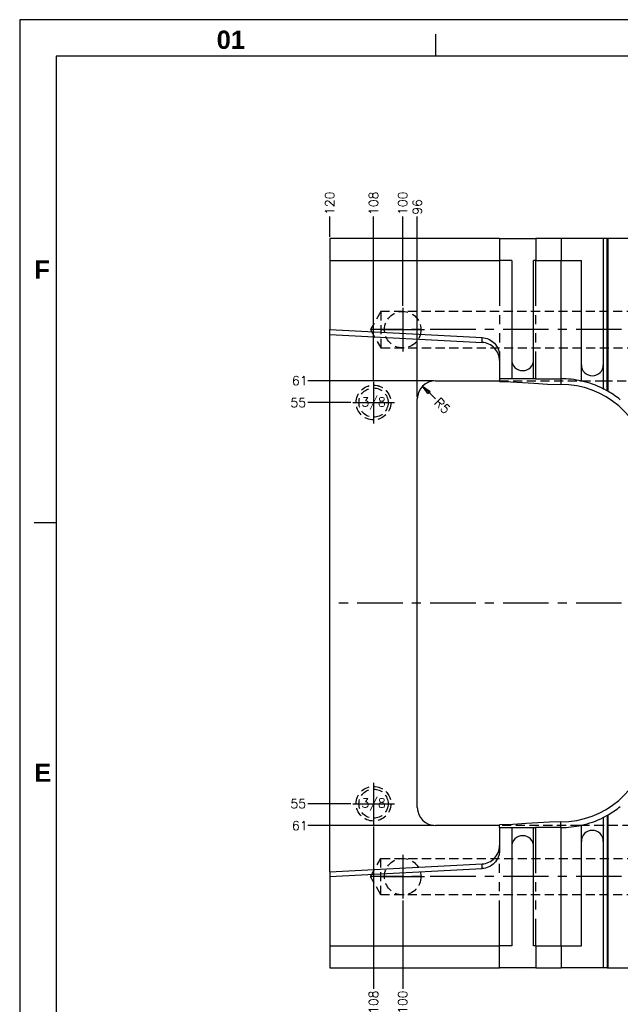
# Model space of a CAD drawing. Extents: x 2651 to 11825, y -3833 to 1075.
# Tile 9 of 256: x 2651 to 2815, y -3283 to -3013. Entities that reach past the tile are written whole.
import ezdxf
from ezdxf.enums import TextEntityAlignment as Align

# ---------------------------------------------------------------- set-up
doc = ezdxf.new("R2010")
doc.units = 0
doc.header["$LTSCALE"] = 10
for name, pattern in [('CENTER', [2, 1.25, -0.25, 0.25, -0.25]), ('HIDDEN', [0.375, 0.25, -0.125]), ('PHANTOM', [2.5, 1.25, -0.25, 0.25, -0.25, 0.25, -0.25])]:
    doc.linetypes.add(name, pattern=pattern)
doc.layers.get('0').update_dxf_attribs({"linetype": 'CONTINUOUS'})
doc.layers.get('Defpoints').update_dxf_attribs({"linetype": 'CONTINUOUS'})
for name, color, linetype in [('BOX', 4, 'CONTINUOUS'), ('CEN', 1, 'CENTER'), ('COOL', 150, 'HIDDEN'), ('DIM', 3, 'CONTINUOUS'), ('HIDDEN', 6, 'HIDDEN'), ('LAYER_100', 7, 'CONTINUOUS'), ('TEXT', 4, 'CONTINUOUS')]:
    doc.layers.add(name, color=color, linetype=linetype)
doc.styles.get("Standard").update_dxf_attribs({"font": 'romans.shx'})
doc.dimstyles.new('1-1', dxfattribs={"dimtxt": 2.5, "dimasz": 2.5, "dimexe": 1, "dimexo": 0.5, "dimtad": 0, "dimrnd": 1.38778e-17, "dimzin": 9, "dimdsep": 46, "dimtxsty": 'Standard', "dimblk": 'CLOSED', "dimcen": 0, "dimclrd": 3, "dimclre": 3, "dimclrt": 3, "dimazin": 2, "dimtfac": 0.75, "dimtofl": 0, "dimtmove": 0, "dimatfit": 3, "dimfxl": 0, "dimtolj": 1, "dimarcsym": 0})

# ---------------------------------------------------------------- blocks, each defined once
blk = doc.blocks.new('*U445', base_point=(743.03, -3725.4))
for radius in [4.76, 4]:
    blk.add_circle((743.03, -3725.4), radius)
at = {"layer": 'CEN'}
for p, q in [((743.03, -3719.68), (743.03, -3731.12)), ((737.31, -3725.4), (748.75, -3725.4))]:
    blk.add_line(p, q, dxfattribs=at)
blk = doc.blocks.new('*U446', base_point=(743.03, -3615.4))
for radius in [4.76, 4]:
    blk.add_circle((743.03, -3615.4), radius)
at = {"layer": 'CEN'}
for p, q in [((743.03, -3609.68), (743.03, -3621.12)), ((737.31, -3615.4), (748.75, -3615.4))]:
    blk.add_line(p, q, dxfattribs=at)
blk = doc.blocks.new('A$C11AD360A')
at = {"layer": 'COOL', "color": 1, "linetype": 'CENTER'}
for p, q in [((0, 100), (0, 25)), ((-100, 81), (-100, 69)), ((100, 81), (100, 69)), ((120, 75), (-108.87, 75)), ((-106, 75), (-94, 75)), ((94, 75), (106, 75)), ((0, -100), (0, -25)), ((-100, -69), (-100, -81)), ((100, -69), (100, -81)), ((120, -75), (-108.87, -75)), ((-106, -75), (-94, -75)), ((94, -75), (106, -75))]:
    blk.add_line(p, q, dxfattribs=at)
at = {"layer": 'COOL'}
for p, q in [((-105.98, 80), (-105.98, 70)), ((-1, 81), (-1, 37)), ((1, 81), (1, 37)), ((1, 37), (-1, 37)), ((-9.5, 30.48), (9.5, 30.48)), ((-9.5, -30.48), (9.5, -30.48)), ((-1, -81), (-1, -37)), ((1, -37), (-1, -37)), ((1, -81), (1, -37)), ((-105.98, -80), (-105.98, -70))]:
    blk.add_line(p, q, dxfattribs=at)
for points in [[(-10.5, 100), (-9.3, 98.8), (9.3, 98.8), (10.5, 100)], [(-10.5, 100), (-9.88, 81), (-9.3, 80.42)], [(-10.5, 100), (9.88, 81), (-9.88, 81), (10.5, 100)], [(10.5, 100), (9.88, 81), (9.3, 80.42)], [(-9.3, 98.8), (-9.3, 79.84), (9.3, 79.84), (9.3, 98.8)], [(120, 81.55), (108, 81.15), (107.55, 80.7)], [(120, 81.55), (108, 68.85), (108, 81.15), (120, 68.45)], [(120, 81.55), (119.15, 80.7), (119.15, 69.3), (120, 68.45)], [(106.41, 80), (-105.98, 80), (-108.87, 75), (-105.98, 70), (106.41, 70)], [(-9.3, 79.84), (-9.5, 80.04), (9.5, 80.04), (9.3, 79.84)], [(-9.5, 80.04), (-9.5, 30.48), (0, 25), (9.5, 30.48), (9.5, 80.04)], [(107.11, 80.7), (106.41, 80), (106.41, 70), (107.11, 69.3)], [(119.15, 80.7), (107.11, 80.7), (107.11, 69.3), (119.15, 69.3)], [(120, 68.45), (108, 68.85), (107.55, 69.3)], [(-9.5, -80.04), (-9.5, -30.48), (0, -25), (9.5, -30.48), (9.5, -80.04)], [(106.41, -80), (-105.98, -80), (-108.87, -75), (-105.98, -70), (106.41, -70)], [(107.11, -80.7), (106.41, -80), (106.41, -70), (107.11, -69.3)], [(119.15, -80.7), (107.11, -80.7), (107.11, -69.3), (119.15, -69.3)], [(120, -68.45), (108, -68.85), (107.55, -69.3)], [(120, -81.55), (108, -68.85), (108, -81.15), (120, -68.45)], [(120, -81.55), (119.15, -80.7), (119.15, -69.3), (120, -68.45)], [(-10.5, -100), (-9.88, -81), (-9.3, -80.42)], [(-10.5, -100), (9.88, -81), (-9.88, -81), (10.5, -100)], [(-9.3, -79.84), (-9.5, -80.04), (9.5, -80.04), (9.3, -79.84)], [(-9.3, -98.8), (-9.3, -79.84), (9.3, -79.84), (9.3, -98.8)], [(10.5, -100), (9.88, -81), (9.3, -80.42)], [(120, -81.55), (108, -81.15), (107.55, -80.7)], [(-10.5, -100), (-9.3, -98.8), (9.3, -98.8), (10.5, -100)]]:
    blk.add_lwpolyline(points, dxfattribs=at)
for centre in [(-100, 75), (100, 75), (-100, -75), (100, -75)]:
    blk.add_circle(centre, 5, dxfattribs=at)
blk = doc.blocks.new('*D550')
at = {"layer": 'Defpoints', "color": 0}
for p in [(2755.68, -3067.36), (2755.68, -3092.36), (2855.68, -3173.36)]:
    blk.add_point(p, dxfattribs=at)
at = {"layer": 'DIM', "color": 3, "lineweight": -2}
blk.add_line((2755.68, -3091.86), (2755.68, -3067.36), dxfattribs=at)
at = {"layer": 'DIM', "color": 3, "insert": (2755.68, -3063.7), "char_height": 2.5, "attachment_point": 5, "rotation": 90}
blk.add_mtext('\\A1;100', dxfattribs=at)
blk = doc.blocks.new('_Closed')
at = {"color": 0, "linetype": 'ByBlock', "lineweight": -2}
for p, q in [((-1, 0.17), (0, 0)), ((-1, 0.17), (-1, -0.17)), ((0, 0), (-1, -0.17)), ((0, 0), (-1, 0))]:
    blk.add_line(p, q, dxfattribs=at)
blk = doc.blocks.new('*D551')
at = {"layer": 'Defpoints', "color": 0}
for p in [(2747.68, -3067.36), (2747.68, -3112.64), (2855.68, -3173.36)]:
    blk.add_point(p, dxfattribs=at)
at = {"layer": 'DIM', "color": 3, "lineweight": -2}
blk.add_line((2747.68, -3112.14), (2747.68, -3067.36), dxfattribs=at)
at = {"layer": 'DIM', "color": 3, "insert": (2747.68, -3063.7), "char_height": 2.5, "attachment_point": 5, "rotation": 90}
blk.add_mtext('\\A1;108', dxfattribs=at)
blk = doc.blocks.new('*D552')
at = {"layer": 'Defpoints', "color": 0}
for p in [(2735.68, -3067.36), (2735.68, -3073.36), (2855.68, -3173.36)]:
    blk.add_point(p, dxfattribs=at)
at = {"layer": 'DIM', "color": 3, "lineweight": -2}
blk.add_line((2735.68, -3072.86), (2735.68, -3067.36), dxfattribs=at)
at = {"layer": 'DIM', "color": 3, "insert": (2735.68, -3063.7), "char_height": 2.5, "attachment_point": 5, "rotation": 90}
blk.add_mtext('\\A1;120', dxfattribs=at)
blk = doc.blocks.new('*D563')
at = {"layer": 'Defpoints', "color": 0}
for p in [(2855.68, -3173.36), (2755.68, -3254.36), (2755.68, -3279.13)]:
    blk.add_point(p, dxfattribs=at)
at = {"layer": 'DIM', "color": 3, "lineweight": -2}
blk.add_line((2755.68, -3254.86), (2755.68, -3279.13), dxfattribs=at)
at = {"layer": 'DIM', "color": 3, "insert": (2755.68, -3282.8), "char_height": 2.5, "attachment_point": 5, "rotation": 90}
blk.add_mtext('\\A1;100', dxfattribs=at)
blk = doc.blocks.new('*D564')
at = {"layer": 'Defpoints', "color": 0}
for p in [(2855.68, -3173.36), (2747.68, -3234.08), (2747.68, -3279.13)]:
    blk.add_point(p, dxfattribs=at)
at = {"layer": 'DIM', "color": 3, "lineweight": -2}
blk.add_line((2747.68, -3234.58), (2747.68, -3279.13), dxfattribs=at)
at = {"layer": 'DIM', "color": 3, "insert": (2747.68, -3282.8), "char_height": 2.5, "attachment_point": 5, "rotation": 90}
blk.add_mtext('\\A1;108', dxfattribs=at)
blk = doc.blocks.new('*D565')
at = {"layer": 'Defpoints', "color": 0}
for p in [(2729.68, -3118.36), (2741.97, -3118.36), (2855.68, -3173.36)]:
    blk.add_point(p, dxfattribs=at)
at = {"layer": 'DIM', "color": 3, "lineweight": -2}
blk.add_line((2741.47, -3118.36), (2729.68, -3118.36), dxfattribs=at)
at = {"layer": 'DIM', "color": 3, "insert": (2727.04, -3118.36), "char_height": 2.5, "attachment_point": 5}
blk.add_mtext('\\A1;55', dxfattribs=at)
blk = doc.blocks.new('*D566')
at = {"layer": 'Defpoints', "color": 0}
for p in [(2855.68, -3173.36), (2729.68, -3228.36), (2741.97, -3228.36)]:
    blk.add_point(p, dxfattribs=at)
at = {"layer": 'DIM', "color": 3, "lineweight": -2}
blk.add_line((2741.47, -3228.36), (2729.68, -3228.36), dxfattribs=at)
at = {"layer": 'DIM', "color": 3, "insert": (2727.04, -3228.36), "char_height": 2.5, "attachment_point": 5}
blk.add_mtext('\\A1;55', dxfattribs=at)
blk = doc.blocks.new('dg')
at = {"color": 4}
for p, q in [((114, 816), (114, 810)), ((10, 682), (4, 682))]:
    blk.add_line(p, q, dxfattribs=at)
at = {"layer": 'BOX', "color": 3}
for points in [[(0, 0), (1140, 0), (1140, 820), (0, 820)], [(10, 10), (1130, 10), (1130, 810), (10, 810)]]:
    blk.add_lwpolyline(points, close=True, dxfattribs=at)
at = {"color": 4, "char_height": 5, "attachment_point": 1}
for s, width, insert in [('{\\fArial|b1|i0|c0|p34;\\C6;01}', 8, (54, 817)), ('{\\fArial|b1|i0|c0|p34;\\C6;F}', 6, (4, 754)), ('{\\fArial|b1|i0|c0|p34;\\C6;E}', 6, (4, 616))]:
    blk.add_mtext_dynamic_manual_height_columns(s, width=width, gutter_width=12.5, heights=[0], dxfattribs=dict(at, insert=insert))
blk = doc.blocks.new('*D3380')
at = {"layer": 'Defpoints', "color": 0}
for p in [(2729.68, -3112.36), (2764.68, -3112.36), (2855.68, -3173.36)]:
    blk.add_point(p, dxfattribs=at)
at = {"layer": 'DIM', "color": 3, "lineweight": -2}
blk.add_line((2764.18, -3112.36), (2729.68, -3112.36), dxfattribs=at)
at = {"layer": 'DIM', "color": 3, "insert": (2727.45, -3112.36), "char_height": 2.5, "attachment_point": 5}
blk.add_mtext('\\A1;61', dxfattribs=at)
blk = doc.blocks.new('*D3381')
at = {"layer": 'Defpoints', "color": 0}
for p in [(2855.68, -3173.36), (2729.68, -3234.36), (2764.68, -3234.36)]:
    blk.add_point(p, dxfattribs=at)
at = {"layer": 'DIM', "color": 3, "lineweight": -2}
blk.add_line((2764.18, -3234.36), (2729.68, -3234.36), dxfattribs=at)
at = {"layer": 'DIM', "color": 3, "insert": (2727.45, -3234.36), "char_height": 2.5, "attachment_point": 5}
blk.add_mtext('\\A1;61', dxfattribs=at)
blk = doc.blocks.new('*D3382')
at = {"layer": 'Defpoints', "color": 0}
for p in [(2759.68, -3067.36), (2759.68, -3117.36), (2855.68, -3173.36)]:
    blk.add_point(p, dxfattribs=at)
at = {"layer": 'DIM', "color": 3, "lineweight": -2}
blk.add_line((2759.68, -3116.86), (2759.68, -3067.36), dxfattribs=at)
at = {"layer": 'DIM', "color": 3, "insert": (2759.68, -3064.71), "char_height": 2.5, "attachment_point": 5, "rotation": 90}
blk.add_mtext('\\A1;96', dxfattribs=at)
blk = doc.blocks.new('*D3386')
at = {"layer": 'Defpoints', "color": 0}
for p in [(2761.14, -3113.83), (2764.68, -3117.36)]:
    blk.add_point(p, dxfattribs=at)
at = {"layer": 'DIM', "color": 3, "lineweight": -2}
blk.add_line((2764.68, -3117.36), (2762.91, -3115.59), dxfattribs=at)
at = {"layer": 'DIM', "color": 3, "lineweight": -2, "xscale": 2.5, "yscale": 2.5, "zscale": 2.5, "rotation": 135.0824520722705}
blk.add_blockref('_Closed', (2761.14, -3113.83), dxfattribs=at)
at = {"layer": 'DIM', "color": 3, "insert": (2766.56, -3119.23), "char_height": 2.5, "attachment_point": 5, "rotation": 315.0825}
blk.add_mtext('\\A1;R5', dxfattribs=at)

msp = doc.modelspace()

# ---------------------------------------------------------------- linework, layer by layer
at = {"layer": 'CEN'}
msp.add_line((2975.684, -3173.358), (2735.684, -3173.358), dxfattribs=at)
at = {"layer": 'LAYER_100', "color": 0, "linetype": 'Continuous'}
for p, q in [((2735.684, -3073.358), (2735.684, -3079.358)), ((2782.192, -3073.358), (2735.684, -3073.358)), ((2782.192, -3073.358), (2792.207, -3073.358)), ((2799.091, -3073.358), (2792.207, -3073.358)), ((2799.091, -3073.358), (2799.091, -3079.358)), ((2810.671, -3073.358), (2799.091, -3073.358)), ((2810.671, -3073.358), (2810.671, -3114.588)), ((2811.719, -3073.358), (2810.671, -3073.358)), ((2811.719, -3115.145), (2811.719, -3073.358)), ((2811.986, -3073.358), (2811.719, -3073.358)), ((2811.986, -3115.297), (2811.986, -3073.358)), ((2823.435, -3073.358), (2811.986, -3073.358)), ((2735.684, -3079.358), (2735.684, -3098.358)), ((2735.684, -3079.358), (2782.192, -3079.358)), ((2785.568, -3079.358), (2782.192, -3079.358)), ((2785.568, -3079.358), (2785.568, -3106.589)), ((2791.568, -3106.589), (2791.568, -3079.358)), ((2792.118, -3079.358), (2791.568, -3079.358)), ((2792.118, -3079.358), (2799.032, -3079.358)), ((2799.032, -3079.358), (2799.032, -3111.826)), ((2799.032, -3079.358), (2804.671, -3079.358)), ((2804.671, -3112.448), (2804.671, -3079.358)), ((2735.684, -3098.358), (2777.453, -3100.547)), ((2735.684, -3099.67), (2735.684, -3098.358)), ((2735.684, -3099.67), (2777.453, -3101.859)), ((2735.684, -3247.046), (2735.684, -3099.67)), ((2782.192, -3105.547), (2782.192, -3111.826)), ((2785.568, -3106.589), (2785.568, -3111.826)), ((2791.568, -3111.826), (2791.568, -3106.589)), ((2764.684, -3112.358), (2782.192, -3112.358)), ((2785.568, -3111.826), (2782.192, -3111.826)), ((2782.192, -3111.826), (2782.192, -3112.604)), ((2791.568, -3111.826), (2785.568, -3111.826)), ((2792.103, -3111.826), (2791.568, -3111.826)), ((2792.103, -3111.826), (2792.118, -3111.826)), ((2792.118, -3111.826), (2792.148, -3111.826)), ((2792.148, -3111.826), (2799.032, -3111.826)), ((2810.671, -3114.588), (2810.724, -3114.615)), ((2811.719, -3115.145), (2810.724, -3114.615)), ((2811.986, -3115.297), (2811.719, -3115.145)), ((2759.684, -3229.358), (2759.684, -3117.358)), ((2811.719, -3231.571), (2810.724, -3232.101)), ((2811.719, -3231.571), (2811.986, -3231.418)), ((2811.719, -3231.571), (2811.719, -3273.358)), ((2811.986, -3273.358), (2811.986, -3231.418)), ((2782.192, -3234.358), (2764.684, -3234.358)), ((2782.192, -3234.889), (2782.192, -3234.112)), ((2804.671, -3267.358), (2804.671, -3234.268)), ((2810.724, -3232.101), (2810.671, -3232.128)), ((2810.671, -3232.128), (2810.671, -3273.358)), ((2782.192, -3234.889), (2782.192, -3241.169)), ((2782.192, -3234.889), (2785.568, -3234.889)), ((2785.568, -3234.889), (2791.568, -3234.889)), ((2785.568, -3234.889), (2785.568, -3240.126)), ((2791.568, -3240.126), (2791.568, -3234.889)), ((2791.568, -3234.889), (2792.103, -3234.889)), ((2792.118, -3234.889), (2792.103, -3234.889)), ((2792.148, -3234.889), (2792.118, -3234.889)), ((2799.032, -3234.889), (2792.148, -3234.889)), ((2799.032, -3234.889), (2799.032, -3267.358)), ((2785.568, -3240.126), (2785.568, -3267.358)), ((2791.568, -3267.358), (2791.568, -3240.126)), ((2735.684, -3247.046), (2777.453, -3244.857)), ((2735.684, -3248.358), (2777.453, -3246.169)), ((2735.684, -3247.046), (2735.684, -3248.358)), ((2735.684, -3248.358), (2735.684, -3267.358)), ((2735.684, -3267.358), (2782.192, -3267.358)), ((2735.684, -3267.358), (2735.684, -3273.358)), ((2785.568, -3267.358), (2782.192, -3267.358)), ((2792.118, -3267.358), (2791.568, -3267.358)), ((2792.118, -3267.358), (2799.032, -3267.358)), ((2799.032, -3267.358), (2804.671, -3267.358)), ((2799.091, -3267.358), (2799.091, -3273.358)), ((2735.684, -3273.358), (2782.192, -3273.358)), ((2792.207, -3273.358), (2782.192, -3273.358)), ((2792.207, -3273.358), (2799.091, -3273.358)), ((2810.671, -3273.358), (2799.091, -3273.358)), ((2811.719, -3273.358), (2810.671, -3273.358)), ((2811.719, -3273.358), (2811.986, -3273.358)), ((2811.986, -3273.358), (2823.435, -3273.358))]:
    msp.add_line(p, q, dxfattribs=at)
at = {"layer": 'LAYER_100', "color": 253, "linetype": 'PHANTOM'}
for p, q in [((2782.192, -3073.358), (2782.192, -3079.358)), ((2792.207, -3073.358), (2792.207, -3079.358)), ((2782.192, -3079.358), (2782.192, -3105.547)), ((2792.118, -3079.358), (2792.118, -3111.826)), ((2777.453, -3101.859), (2777.453, -3100.547)), ((2799.032, -3111.826), (2799.032, -3113.381)), ((2799.032, -3234.889), (2799.032, -3233.335)), ((2792.118, -3234.889), (2792.118, -3267.358)), ((2782.192, -3267.358), (2782.192, -3241.169)), ((2777.453, -3246.169), (2777.453, -3244.857)), ((2782.192, -3273.358), (2782.192, -3267.358)), ((2792.207, -3267.358), (2792.207, -3273.358))]:
    msp.add_line(p, q, dxfattribs=at)
at = {"layer": 'LAYER_100', "color": 6, "linetype": 'HIDDEN'}
for p, q in [((2782.192, -3112.358), (2804.217, -3112.358)), ((2804.217, -3112.358), (2804.671, -3112.358)), ((2804.671, -3112.358), (2810.671, -3112.358)), ((2810.671, -3112.358), (2822.184, -3112.358)), ((2804.201, -3234.358), (2782.192, -3234.358)), ((2804.671, -3234.358), (2804.201, -3234.358)), ((2810.671, -3234.358), (2804.671, -3234.358)), ((2822.184, -3234.358), (2810.671, -3234.358))]:
    msp.add_line(p, q, dxfattribs=at)
at = {"layer": 'LAYER_100', "color": 0, "linetype": 'Continuous'}
for points in [[(2777.453, -3100.547, 0), (2777.926, -3100.594, 0), (2778.392, -3100.686, 0), (2778.847, -3100.822, 0), (2779.287, -3101.001, 0), (2779.708, -3101.22, 0), (2780.106, -3101.479, 0), (2780.478, -3101.774, 0), (2780.821, -3102.103, 0), (2781.13, -3102.463, 0), (2781.404, -3102.85, 0), (2781.64, -3103.262, 0), (2781.837, -3103.694, 0), (2781.991, -3104.142, 0), (2782.102, -3104.604, 0), (2782.169, -3105.073, 0), (2782.192, -3105.547, 0)], [(2782.192, -3106.859, 0), (2782.169, -3106.385, 0), (2782.102, -3105.916, 0), (2781.991, -3105.454, 0), (2781.837, -3105.006, 0), (2781.64, -3104.574, 0), (2781.404, -3104.162, 0), (2781.13, -3103.775, 0), (2780.821, -3103.415, 0), (2780.478, -3103.086, 0), (2780.106, -3102.791, 0), (2779.708, -3102.532, 0), (2779.287, -3102.313, 0), (2778.847, -3102.134, 0), (2778.392, -3101.998, 0), (2777.926, -3101.906, 0), (2777.453, -3101.859, 0)], [(2782.192, -3112.604, 0), (2785.335, -3112.675, 0), (2788.479, -3112.848, 0), (2791.622, -3113.062, 0), (2795.327, -3113.285, 0), (2799.032, -3113.381, 0)], [(2799.032, -3233.335, 0), (2795.888, -3233.406, 0), (2792.745, -3233.579, 0), (2789.601, -3233.793, 0), (2785.897, -3234.016, 0), (2782.192, -3234.112, 0)], [(2777.453, -3244.857, 0), (2777.926, -3244.81, 0), (2778.392, -3244.717, 0), (2778.847, -3244.582, 0), (2779.287, -3244.403, 0), (2779.708, -3244.184, 0), (2780.106, -3243.925, 0), (2780.478, -3243.63, 0), (2780.821, -3243.301, 0), (2781.13, -3242.941, 0), (2781.404, -3242.554, 0), (2781.64, -3242.142, 0), (2781.837, -3241.71, 0), (2781.991, -3241.262, 0), (2782.102, -3240.8, 0), (2782.169, -3240.331, 0), (2782.192, -3239.857, 0)], [(2782.192, -3241.169, 0), (2782.169, -3241.643, 0), (2782.102, -3242.112, 0), (2781.991, -3242.574, 0), (2781.837, -3243.022, 0), (2781.64, -3243.454, 0), (2781.404, -3243.866, 0), (2781.13, -3244.253, 0), (2780.821, -3244.613, 0), (2780.478, -3244.942, 0), (2780.106, -3245.237, 0), (2779.708, -3245.496, 0), (2779.287, -3245.715, 0), (2778.847, -3245.894, 0), (2778.392, -3246.029, 0), (2777.926, -3246.122, 0), (2777.453, -3246.169, 0)]]:
    msp.add_polyline3d(points, dxfattribs=at)
at = {"layer": 'LAYER_100', "color": 6, "linetype": 'HIDDEN'}
for centre, radius in [((2747.684, -3118.358), 4.765), ((2747.684, -3118.358), 4), ((2747.684, -3228.358), 4.765), ((2747.684, -3228.358), 4)]:
    msp.add_circle(centre, radius, dxfattribs=at)
at = {"layer": 'LAYER_100', "color": 0, "linetype": 'Continuous'}
for centre, radius, start, end in [((2788.568, -3106.589), 3, 180.00408, 359.99592), ((2807.671, -3108.026), 3, 180, 0), ((2764.684, -3117.358), 5, 90, 180), ((2799.032, -3137.734), 25.908, 77.4278, 90), ((2799.032, -3137.734), 25.908, 63.30389, 77.4278), ((2799.032, -3137.734), 24.354, 8.78794, 90), ((2799.032, -3137.734), 25.908, 51.03035, 60), ((2799.032, -3208.981), 24.354, 270, 351.21206), ((2799.032, -3208.981), 25.908, 300, 308.96965), ((2764.684, -3229.358), 5, 180, 270), ((2799.032, -3208.981), 25.908, 270, 282.5722), ((2799.032, -3208.981), 25.908, 282.5722, 296.69611), ((2788.568, -3240.126), 3, 0.0001, 179.9999), ((2807.671, -3238.69), 3, 0, 180)]:
    msp.add_arc(centre, radius, start, end, dxfattribs=at)

# ---------------------------------------------------------------- block references
at = {"layer": 'DIM'}
for name, p in [('dg', (2650.684, -3833.358)), ('A$C11AD360A', (2855.684, -3173.358))]:
    msp.add_blockref(name, p, dxfattribs=at)
at = {"layer": 'HIDDEN'}
for name, p in [('*U446', (2747.684, -3118.358)), ('*U445', (2747.684, -3228.358))]:
    msp.add_blockref(name, p, dxfattribs=at)

# ---------------------------------------------------------------- texts
at = {"layer": 'TEXT'}
for p in [(2747.684, -3118.358), (2747.684, -3228.358)]:
    msp.add_text('3/8', height=2.5, dxfattribs=at).set_placement(p, align=Align.MIDDLE)

# ---------------------------------------------------------------- dimensions: what is measured, and where the dimension line sits
at = {"layer": 'DIM'}
for feature_location, offset, dtype, picture, middle in [((2735.684, -3073.358), (0, 6), 1, '*D552', (2735.684, -3063.697)), ((2747.684, -3112.64), (0, 45.282), 1, '*D551', (2747.684, -3063.697)), ((2755.684, -3092.358), (0, 25), 1, '*D550', (2755.684, -3063.697)), ((2759.684, -3117.358), (0, 50), 1, '*D3382', (2759.684, -3064.709)), ((2764.684, -3112.358), (-35, 0), 0, '*D3380', (2727.452, -3112.358)), ((2741.966, -3118.358), (-12.282, 0), 0, '*D565', (2727.035, -3118.358)), ((2741.966, -3228.358), (-12.282, 0), 0, '*D566', (2727.035, -3228.358)), ((2764.684, -3234.358), (-35, 0), 0, '*D3381', (2727.452, -3234.358)), ((2747.684, -3234.076), (0, -45.059), 1, '*D564', (2747.684, -3282.796)), ((2755.684, -3254.358), (0, -24.777), 1, '*D563', (2755.684, -3282.796))]:
    dim = msp.add_ordinate_dim(feature_location=feature_location, offset=offset, dtype=dtype, origin=(2855.684, -3173.358), dimstyle='1-1', dxfattribs=at)
    dim.commit()
    dim.dimension.update_dxf_attribs({"geometry": picture, "text_midpoint": middle})
dim = msp.add_radius_dim(center=(2764.684, -3117.358), mpoint=(2761.143, -3113.828), dimstyle='1-1', dxfattribs=at)
dim.commit()
dim.dimension.update_dxf_attribs({"geometry": '*D3386', "text_midpoint": (2766.56, -3119.228), "dimtype": 164})

doc.saveas('drawing.dxf')
